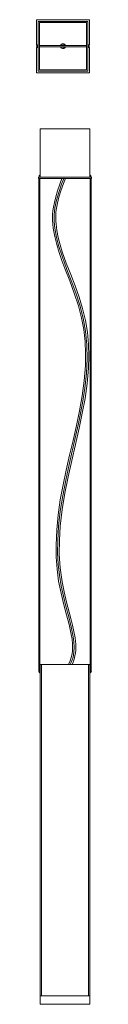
# Model space of a CAD drawing. Header units: millimetres. Extents: x -35 to 32, y -187 to 1001.
import ezdxf

# ---------------------------------------------------------------- set-up
doc = ezdxf.new("R2010")
doc.units = ezdxf.units.MM

msp = doc.modelspace()

# ---------------------------------------------------------------- linework, layer by layer
at = {"color": 7, "linetype": 'Continuous', "lineweight": 15}
for p, q in [((-34.5, 1001), (-34.5, 970.5)), ((29.5, 1001), (-34.5, 1001)), ((-32.5, 999), (-32.5, 939)), ((27.5, 999), (-32.5, 999)), ((27.5, 939), (27.5, 999)), ((29.5, 970.5), (29.5, 1001)), ((26, 997.5), (-31, 997.5)), ((-31, 997.5), (-31, 940.5)), ((26, 940.5), (26, 997.5)), ((-33.5, 970.5), (-34.5, 970.5)), ((-34.5, 967.5), (-34.5, 937)), ((-33.5, 967.5), (-34.5, 967.5)), ((-32.5, 969.7), (-33.5, 969.7)), ((-33.5, 968.2), (-32.5, 968.2)), ((26, 969.7), (-31, 969.7)), ((-31, 968.2), (26, 968.2)), ((-3.1, 971.5), (-4.1, 971.5)), ((-4.1, 966.5), (-3.1, 966.5)), ((-2.7, 971.5), (-0.9, 971.5)), ((-0.9, 966.5), (-2.7, 966.5)), ((28.5, 969.7), (27.5, 969.7)), ((27.5, 968.2), (28.5, 968.2)), ((28.5, 970.5), (29.5, 970.5)), ((29.5, 967.5), (28.5, 967.5)), ((29.5, 937), (29.5, 967.5)), ((-32.5, 939), (27.5, 939)), ((-31, 940.5), (26, 940.5)), ((-34.5, 937), (29.5, 937)), ((-30, 869.5), (30, 869.5)), ((-30, 811), (-30, 869.5)), ((30, 811), (30, 869.5)), ((-32, 811), (32, 811)), ((-32, 811), (-32, 809.5)), ((-32, 809.5), (32, 809.5)), ((-31.7, 811.2), (-31.7, 811)), ((-31.7, 811.2), (-30.3, 811.2)), ((-31.7, 809.5), (-31.7, 215.2)), ((-30.3, 811), (-30.3, 811.2)), ((-30.3, 215.2), (-30.3, 809.5)), ((30.2, 809.5), (30.2, 215.2)), ((30.2, 811.2), (30.2, 811)), ((30.2, 811.2), (31.7, 811.2)), ((31.7, 215.2), (31.7, 809.5)), ((31.7, 811), (31.7, 811.2)), ((32, 809.5), (32, 811)), ((-30.3, 215.2), (-31.7, 215.2)), ((-30, -186.8), (-30, 223.2)), ((-30, 223.2), (30, 223.2)), ((-28.5, -176.8), (-28.5, 223.2)), ((28.5, -176.8), (28.5, 223.2)), ((30, -186.8), (30, 223.2)), ((31.7, 215.2), (30.2, 215.2)), ((30, -176.8), (-30, -176.8)), ((30, -186.8), (-30, -186.8))]:
    msp.add_line(p, q, dxfattribs=at)
at = {"color": 8, "linetype": 'Continuous', "lineweight": 15}
for p, q in [((-32.5, 969), (-34.3, 969)), ((27.5, 969), (29.2, 969))]:
    msp.add_line(p, q, dxfattribs=at)
at = {"color": 7, "linetype": 'Continuous', "lineweight": 15, "flags": 128}
for points in [[(-3.8, 809.5), (-6.2, 802.7), (-9, 794.4), (-11.2, 787.1), (-12.9, 780.6), (-14, 775), (-14.7, 770.3), (-15.1, 766.4), (-15.2, 762.7), (-15.2, 759), (-14.4, 749.4), (-12.5, 739.5), (-10.1, 729.7), (-7.2, 720), (-3.9, 710.4), (-0.3, 700.8), (5.6, 685.9), (11.2, 670.9), (16.1, 655.6), (19.8, 641.5), (22.5, 627.2), (24.2, 612.8), (24.8, 598.3), (24.6, 583.7), (23.1, 565.5), (20.6, 547.4), (17.4, 529.3), (13.7, 511.4), (9.6, 493.5), (5.5, 475.6), (1.5, 457.7), (-2.3, 439.8), (-5.7, 421.8), (-8.3, 403.6), (-10.1, 385.4), (-10.9, 367.2), (-10.7, 352.5), (-9.7, 338), (-7.7, 323.5), (-4.8, 309.1), (-1.4, 294.9), (1.8, 283.1), (4.8, 271.3), (7.5, 259.4), (8.5, 253.5), (9, 247.9), (9.1, 242.8), (8.9, 239.7), (8.4, 235.9), (7.5, 231.4), (6.2, 227.5), (4.2, 223.2), (4.2, 223.2)], [(8.4, 223.2), (9.8, 226), (11, 229.5), (12, 233.7), (12.6, 237.2), (12.9, 240), (13, 247.4), (12.2, 255.2), (10.8, 263), (9, 270.7), (7, 278.5), (5, 286.2), (1.8, 298.4), (-1.1, 310.6), (-3.6, 322.9), (-5.9, 339.6), (-6.9, 356.4), (-6.8, 373.2), (-5.8, 390), (-3.5, 409.9), (-0.2, 429.8), (3.7, 449.5), (8.1, 469.1), (12.6, 488.7), (17, 508.3), (20.8, 526.2), (24.1, 544.2), (26.7, 562.2), (28.3, 580.4), (28.8, 594.9), (28.4, 609.5), (26.9, 623.9), (24.5, 638.2), (21.2, 652.4), (16.9, 666.3), (12.1, 680), (6.8, 693.5), (1.5, 707.1), (-3.3, 720.8), (-5.9, 729.5), (-8.2, 738.2), (-9.9, 746.8), (-10.9, 754.7), (-11.2, 757.6), (-11.3, 760.6), (-11.3, 764.3), (-11, 768.7), (-10.4, 773.8), (-9.2, 779.8), (-7.4, 786.7), (-4.9, 794.6), (-1.8, 803.3), (0.6, 809.5)]]:
    msp.add_lwpolyline(points, dxfattribs=at)
at = {"color": 8, "linetype": 'Continuous', "lineweight": 15, "flags": 128}
msp.add_lwpolyline([(6.2, 223.2), (7.5, 225.7), (9.6, 231.8), (10.7, 238), (11.1, 244.1), (10.8, 250.3), (10, 256.6), (7.5, 268.5), (4.4, 280.8), (1, 293.6), (-2, 305.5), (-4.6, 317.9), (-6.8, 330.8), (-8.3, 344.1), (-8.9, 358), (-8.8, 372.3), (-7.8, 389.9), (-5.8, 408), (-2.8, 426.5), (0.8, 445.3), (5, 464.3), (10.7, 489.2), (16.2, 514), (21.1, 538.4), (24, 556.6), (25.9, 574.5), (26.8, 591.9), (26.4, 608.8), (24.8, 625.3), (21.9, 641), (18, 656.4), (13.1, 671.5), (7.5, 686.5), (3.5, 696.5), (-0.4, 706.6), (-4, 716.8), (-7.4, 727.4), (-10.2, 738.2), (-12.3, 749.4), (-13.1, 757.2), (-13.2, 765.4), (-12.3, 774.1), (-10.3, 783.2), (-7.5, 792.7), (-4.2, 802.4), (-1.6, 809.5)], dxfattribs=at)
at = {"color": 7, "linetype": 'Continuous', "lineweight": 15}
for centre, radius, start, end in [((-33.5, 969), 0.75, 90.019, 270.021), ((-33.5, 969), 1.5, 48.1897, 90), ((-33.5, 969), 1.5, 270, 311.8103), ((-3.2, 969.2), 2.3, 88.3151, 166.1246), ((-3.1, 968.9), 2.4, 195.7898, 270.1077), ((-2.5, 969), 3, 14.4775, 159.7889), ((-2.5, 969), 3, 230.5506, 345.5225), ((-3.1, 969), 2.46, 14.2039, 89.6069), ((-3.1, 968.9), 2.46, 270.4202, 345.769), ((28.5, 969), 1.5, 90, 131.8103), ((28.5, 969), 1.5, 228.1897, 270), ((28.5, 969), 0.75, 270.019, 90.019), ((-29, 811.2), 2.75, 111.3237, 180), ((-29, 811.2), 1.25, 143.1301, 180), ((29, 811.2), 2.75, 360, 68.6763), ((29, 811.2), 1.25, 0, 36.8699), ((-29, 215.2), 2.75, 180, 248.6763), ((-29, 215.2), 1.25, 180, 216.8699), ((29, 215.2), 1.25, 323.1301, 360), ((29, 215.2), 2.75, 291.3237, 0)]:
    msp.add_arc(centre, radius, start, end, dxfattribs=at)

doc.saveas('drawing.dxf')
